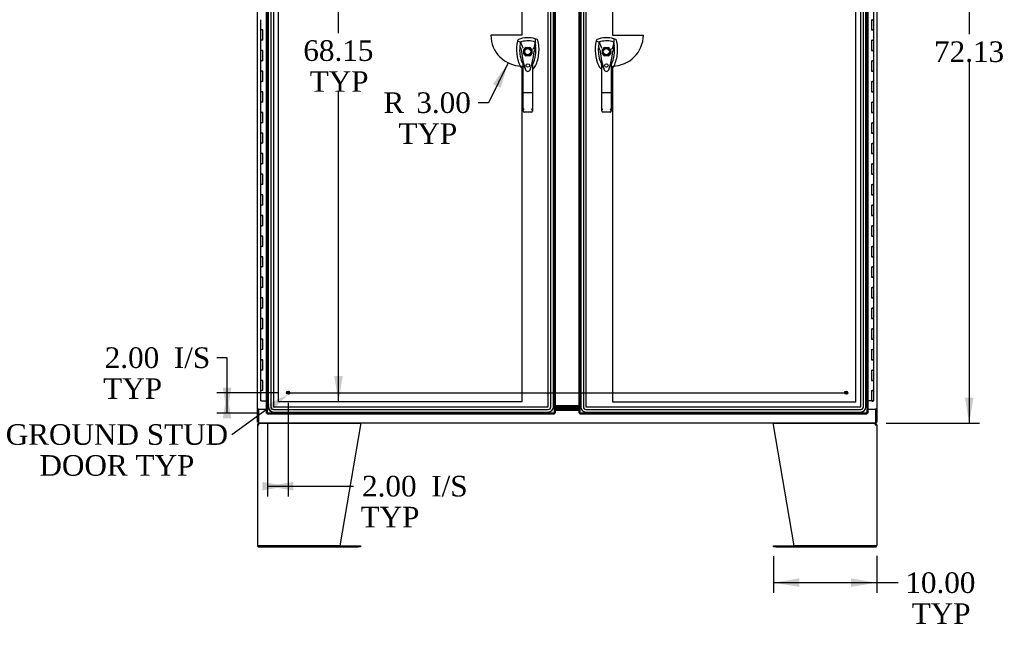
# Model space of a CAD drawing. Header units: inches. Extents: x 2 to 538, y -2 to 358.
# Tile 9 of 22: x 100 to 195, y 137 to 196. Entities that reach past the tile are written whole.
import ezdxf
from ezdxf import colors
from ezdxf.entities.mleader import LeaderData, LeaderLine
from ezdxf.enums import TextEntityAlignment as Align
from ezdxf.lldxf.tags import DXFTag
from ezdxf.math import Vec2, Vec3

# ---------------------------------------------------------------- set-up
doc = ezdxf.new("R2010")
doc.units = ezdxf.units.IN
doc.header["$MEASUREMENT"] = 0
for name, color, linetype in [('COM55602-4', 7, 'Continuous'), ('COM55607-2', 7, 'Continuous'), ('COM70098', 7, 'Continuous'), ('COM70113-6', 7, 'Continuous'), ('COM70220', 7, 'Continuous'), ('COM71186-1', 7, 'Continuous'), ('COM71193-3', 7, 'Continuous'), ('COM71194-3', 7, 'Continuous'), ('Default', 7, 'Continuous'), ('DV8_Default', 7, 'Continuous'), ('GSK86006', 7, 'Continuous'), ('HAN86294', 7, 'Continuous'), ('STD26258', 7, 'Continuous')]:
    doc.layers.add(name, color=color, linetype=linetype)
doc.styles.add('SEACAD_Times_New_Roman', font='times.ttf')
tags = doc.linetypes.add('CENTER2', pattern=[1.125, 0.75, -0.125, 0.125, -0.125]).pattern_tags.tags
tags[10:11] = [DXFTag(74, 4), DXFTag(75, 0), DXFTag(340, '0'), DXFTag(46, 0.0), DXFTag(50, 0.0), DXFTag(44, 0.0), DXFTag(45, 0.0)]
tags[8:9] = [DXFTag(74, 4), DXFTag(75, 0), DXFTag(340, '0'), DXFTag(46, 0.0), DXFTag(50, 0.0), DXFTag(44, 0.0), DXFTag(45, 0.0)]
tags[6:7] = [DXFTag(74, 4), DXFTag(75, 0), DXFTag(340, '0'), DXFTag(46, 0.0), DXFTag(50, 0.0), DXFTag(44, 0.0), DXFTag(45, 0.0)]
tags[4:5] = [DXFTag(74, 4), DXFTag(75, 0), DXFTag(340, '0'), DXFTag(46, 0.0), DXFTag(50, 0.0), DXFTag(44, 0.0), DXFTag(45, 0.0)]
tags = doc.linetypes.add('HIDDEN2', pattern=[0.1875, 0.125, -0.0625]).pattern_tags.tags
tags[6:7] = [DXFTag(74, 4), DXFTag(75, 0), DXFTag(340, '0'), DXFTag(46, 0.0), DXFTag(50, 0.0), DXFTag(44, 0.0), DXFTag(45, 0.0)]
tags[4:5] = [DXFTag(74, 4), DXFTag(75, 0), DXFTag(340, '0'), DXFTag(46, 0.0), DXFTag(50, 0.0), DXFTag(44, 0.0), DXFTag(45, 0.0)]
doc.dimstyles.new('HAMMOND_(STH_-_540x360)', dxfattribs={"dimtxt": 2, "dimasz": 2.5, "dimexe": 1, "dimexo": 1, "dimgap": 0.5, "dimtad": 0, "dimtih": 1, "dimtoh": 1, "dimzin": 0, "dimdsep": 46, "dimtxsty": 'SEACAD_Times_New_Roman', "dimblk1": '_SE_FILLED', "dimblk2": '_SE_FILLED', "dimsah": 1, "dimcen": 1, "dimadec": 0, "dimazin": 0, "dimtfac": 0.8, "dimtofl": 0, "dimtmove": 0, "dimatfit": 3, "dimfxl": 1, "dimtolj": 1, "dimtzin": 0, "dimarcsym": 0})

# ---------------------------------------------------------------- blocks, each defined once
blk = doc.blocks.new('SEANNOT_GROUP3')
at = {"layer": 'Default', "color": 7, "linetype": 'CENTER2'}
blk.add_line((125.652, 160.205), (179.913, 160.205), dxfattribs=at)
blk = doc.blocks.new('SE7')
at = {"layer": 'COM55602-4', "color": 7, "linetype": 'Continuous'}
for p, q in [((122.751, 157.092), (122.751, 145.378)), ((122.751, 157.092), (122.894, 157.092)), ((122.856, 157.122), (122.781, 157.18)), ((122.894, 157.14), (122.894, 157.235)), ((122.894, 157.092), (122.894, 157.18)), ((122.894, 157.092), (122.894, 157.092)), ((122.952, 157.235), (132.74, 157.235)), ((132.751, 157.092), (130.751, 145.33)), ((132.751, 157.18), (132.751, 157.092)), ((172.814, 157.092), (172.814, 157.18)), ((174.814, 145.33), (172.814, 157.092)), ((172.825, 157.235), (182.614, 157.235)), ((182.671, 157.14), (182.671, 157.235)), ((182.671, 157.18), (182.671, 157.092)), ((182.671, 157.092), (182.814, 157.092)), ((182.671, 157.092), (182.671, 157.092)), ((182.709, 157.122), (182.785, 157.18)), ((182.814, 157.092), (182.814, 145.378)), ((122.894, 145.33), (122.76, 145.33)), ((122.76, 145.33), (122.894, 145.33)), ((130.751, 145.33), (122.894, 145.33)), ((122.894, 145.33), (132.531, 145.33)), ((122.894, 145.235), (132.531, 145.235)), ((132.531, 145.33), (132.751, 145.33)), ((132.751, 145.235), (132.531, 145.235)), ((132.751, 145.33), (132.751, 145.235)), ((172.815, 145.235), (172.815, 145.33)), ((172.815, 145.33), (173.035, 145.33)), ((173.035, 145.235), (172.815, 145.235)), ((173.035, 145.33), (182.671, 145.33)), ((173.035, 145.235), (182.671, 145.235)), ((182.671, 145.33), (174.814, 145.33)), ((182.671, 145.33), (182.806, 145.33)), ((182.806, 145.33), (182.671, 145.33))]:
    blk.add_line(p, q, dxfattribs=at)
for centre, radius, start, end in [((122.894, 157.092), 0.143, 142.41616, 180), ((122.894, 157.092), 0.143, 90, 142.41616), ((122.894, 157.092), 0.048, 142.41616, 180), ((122.894, 157.092), 0.048, 90.00014, 142.41602), ((182.671, 157.092), 0.143, 37.58384, 90), ((182.671, 157.092), 0.048, 37.58398, 89.99986), ((182.671, 157.092), 0.048, 0, 37.58384), ((182.671, 157.092), 0.143, 0, 37.58384), ((122.894, 145.378), 0.143, 180, 199.61294), ((122.894, 145.378), 0.143, 199.61294, 270), ((182.671, 145.378), 0.143, 270, 340.38706), ((182.671, 145.378), 0.143, 340.38706, 0)]:
    blk.add_arc(centre, radius, start, end, dxfattribs=at)
for centre, major_axis, start_param, end_param in [((122.894, 145.378), (0.143, 0), 3.141593, 3.483903), ((182.671, 145.378), (-0.143, 0), 2.799282, 3.141593)]:
    blk.add_ellipse(centre, major_axis=major_axis, ratio=0.99836, start_param=start_param, end_param=end_param, dxfattribs=at)
for points in [[(122.894, 157.18), (122.904, 157.197), (122.913, 157.211), (122.933, 157.23), (122.942, 157.235), (122.952, 157.235)], [(132.74, 157.235), (132.742, 157.235), (132.744, 157.23), (132.748, 157.211), (132.749, 157.197), (132.751, 157.18)], [(172.814, 157.18), (172.816, 157.197), (172.818, 157.211), (172.821, 157.23), (172.823, 157.235), (172.825, 157.235)], [(182.614, 157.235), (182.623, 157.235), (182.633, 157.23), (182.652, 157.211), (182.662, 157.197), (182.671, 157.18)]]:
    blk.add_open_spline(points, degree=3, knots=[0, 0, 0, 0, 0.5, 0.5, 1, 1, 1, 1], dxfattribs=at)
at = {"layer": 'COM55607-2', "color": 7, "linetype": 'Continuous'}
for p, q in [((182.531, 196.403), (182.531, 197.403)), ((123.034, 196.404), (123.034, 195.404)), ((182.298, 196.403), (182.298, 195.403)), ((182.298, 196.403), (182.414, 196.403)), ((182.531, 196.403), (182.414, 196.403)), ((182.414, 196.403), (182.531, 196.403)), ((182.531, 195.403), (182.531, 196.403)), ((123.034, 195.404), (123.151, 195.404)), ((123.151, 195.404), (123.034, 195.404)), ((123.034, 195.404), (123.034, 194.404)), ((123.268, 195.404), (123.151, 195.404)), ((123.268, 194.404), (123.268, 195.404)), ((182.298, 195.403), (182.414, 195.403)), ((182.531, 195.403), (182.414, 195.403)), ((182.414, 195.403), (182.531, 195.403)), ((182.531, 194.403), (182.531, 195.403)), ((123.034, 194.404), (123.151, 194.404)), ((123.034, 194.404), (123.034, 193.404)), ((123.151, 194.404), (123.034, 194.404)), ((123.268, 194.404), (123.151, 194.404)), ((182.298, 194.403), (182.298, 193.403)), ((182.298, 194.403), (182.414, 194.403)), ((182.531, 194.403), (182.414, 194.403)), ((182.414, 194.403), (182.531, 194.403)), ((182.531, 193.403), (182.531, 194.403)), ((123.034, 193.404), (123.151, 193.404)), ((123.151, 193.404), (123.034, 193.404)), ((123.034, 193.404), (123.034, 192.404)), ((123.268, 193.404), (123.151, 193.404)), ((123.268, 192.404), (123.268, 193.404)), ((182.298, 193.403), (182.414, 193.403)), ((182.531, 193.403), (182.414, 193.403)), ((182.414, 193.403), (182.531, 193.403)), ((182.531, 192.403), (182.531, 193.403)), ((123.034, 192.404), (123.151, 192.404)), ((123.034, 192.404), (123.034, 191.404)), ((123.151, 192.404), (123.034, 192.404)), ((123.268, 192.404), (123.151, 192.404)), ((182.298, 192.403), (182.298, 191.403)), ((182.298, 192.403), (182.414, 192.403)), ((182.531, 192.403), (182.414, 192.403)), ((182.414, 192.403), (182.531, 192.403)), ((182.531, 191.403), (182.531, 192.403)), ((123.034, 191.404), (123.151, 191.404)), ((123.151, 191.404), (123.034, 191.404)), ((123.034, 191.404), (123.034, 190.404)), ((123.268, 191.404), (123.151, 191.404)), ((123.268, 190.404), (123.268, 191.404)), ((182.298, 191.403), (182.414, 191.403)), ((182.531, 191.403), (182.414, 191.403)), ((182.414, 191.403), (182.531, 191.403)), ((182.531, 190.403), (182.531, 191.403)), ((123.034, 190.404), (123.151, 190.404)), ((123.034, 190.404), (123.034, 189.404)), ((123.151, 190.404), (123.034, 190.404)), ((123.268, 190.404), (123.151, 190.404)), ((182.298, 190.403), (182.298, 189.403)), ((182.298, 190.403), (182.414, 190.403)), ((182.531, 190.403), (182.414, 190.403)), ((182.414, 190.403), (182.531, 190.403)), ((182.531, 189.403), (182.531, 190.403)), ((123.034, 189.404), (123.151, 189.404)), ((123.151, 189.404), (123.034, 189.404)), ((123.034, 189.404), (123.034, 188.404)), ((123.268, 189.404), (123.151, 189.404)), ((123.268, 188.404), (123.268, 189.404)), ((182.298, 189.403), (182.414, 189.403)), ((182.531, 189.403), (182.414, 189.403)), ((182.414, 189.403), (182.531, 189.403)), ((182.531, 188.403), (182.531, 189.403)), ((123.034, 188.404), (123.151, 188.404)), ((123.034, 188.404), (123.034, 187.404)), ((123.151, 188.404), (123.034, 188.404)), ((123.268, 188.404), (123.151, 188.404)), ((182.298, 188.403), (182.298, 187.403)), ((182.298, 188.403), (182.414, 188.403)), ((182.531, 188.403), (182.414, 188.403)), ((182.414, 188.403), (182.531, 188.403)), ((182.531, 187.403), (182.531, 188.403)), ((123.034, 187.404), (123.151, 187.404)), ((123.151, 187.404), (123.034, 187.404)), ((123.034, 187.404), (123.034, 186.404)), ((123.268, 187.404), (123.151, 187.404)), ((123.268, 186.404), (123.268, 187.404)), ((182.298, 187.403), (182.414, 187.403)), ((182.531, 187.403), (182.414, 187.403)), ((182.414, 187.403), (182.531, 187.403)), ((182.531, 186.403), (182.531, 187.403)), ((123.034, 186.404), (123.151, 186.404)), ((123.034, 186.404), (123.034, 185.404)), ((123.151, 186.404), (123.034, 186.404)), ((123.268, 186.404), (123.151, 186.404)), ((182.298, 186.403), (182.298, 185.403)), ((182.298, 186.403), (182.414, 186.403)), ((182.531, 186.403), (182.414, 186.403)), ((182.414, 186.403), (182.531, 186.403)), ((182.531, 185.403), (182.531, 186.403)), ((123.034, 185.404), (123.151, 185.404)), ((123.151, 185.404), (123.034, 185.404)), ((123.034, 185.404), (123.034, 184.404)), ((123.268, 185.404), (123.151, 185.404)), ((123.268, 184.404), (123.268, 185.404)), ((182.298, 185.403), (182.414, 185.403)), ((182.531, 185.403), (182.414, 185.403)), ((182.414, 185.403), (182.531, 185.403)), ((182.531, 184.403), (182.531, 185.403)), ((123.034, 184.404), (123.151, 184.404)), ((123.034, 184.404), (123.034, 183.404)), ((123.151, 184.404), (123.034, 184.404)), ((123.268, 184.404), (123.151, 184.404)), ((182.298, 184.403), (182.298, 183.403)), ((182.298, 184.403), (182.414, 184.403)), ((182.531, 184.403), (182.414, 184.403)), ((182.414, 184.403), (182.531, 184.403)), ((182.531, 183.403), (182.531, 184.403)), ((123.034, 183.404), (123.151, 183.404)), ((123.151, 183.404), (123.034, 183.404)), ((123.034, 183.404), (123.034, 182.404)), ((123.268, 183.404), (123.151, 183.404)), ((123.268, 182.404), (123.268, 183.404)), ((182.298, 183.403), (182.414, 183.403)), ((182.531, 183.403), (182.414, 183.403)), ((182.414, 183.403), (182.531, 183.403)), ((182.531, 182.403), (182.531, 183.403)), ((123.034, 182.404), (123.151, 182.404)), ((123.034, 182.404), (123.034, 181.404)), ((123.151, 182.404), (123.034, 182.404)), ((123.268, 182.404), (123.151, 182.404)), ((182.298, 182.403), (182.298, 181.403)), ((182.298, 182.403), (182.414, 182.403)), ((182.531, 182.403), (182.414, 182.403)), ((182.414, 182.403), (182.531, 182.403)), ((182.531, 181.403), (182.531, 182.403)), ((123.034, 181.404), (123.151, 181.404)), ((123.151, 181.404), (123.034, 181.404)), ((123.034, 181.404), (123.034, 180.404)), ((123.268, 181.404), (123.151, 181.404)), ((123.268, 180.404), (123.268, 181.404)), ((182.298, 181.403), (182.414, 181.403)), ((182.531, 181.403), (182.414, 181.403)), ((182.414, 181.403), (182.531, 181.403)), ((182.531, 180.403), (182.531, 181.403)), ((123.034, 180.404), (123.151, 180.404)), ((123.034, 180.404), (123.034, 179.404)), ((123.151, 180.404), (123.034, 180.404)), ((123.268, 180.404), (123.151, 180.404)), ((182.298, 180.403), (182.298, 179.403)), ((182.298, 180.403), (182.414, 180.403)), ((182.531, 180.403), (182.414, 180.403)), ((182.414, 180.403), (182.531, 180.403)), ((182.531, 179.403), (182.531, 180.403)), ((123.034, 179.404), (123.151, 179.404)), ((123.151, 179.404), (123.034, 179.404)), ((123.034, 179.404), (123.034, 178.404)), ((123.268, 179.404), (123.151, 179.404)), ((123.268, 178.404), (123.268, 179.404)), ((182.298, 179.403), (182.414, 179.403)), ((182.531, 179.403), (182.414, 179.403)), ((182.414, 179.403), (182.531, 179.403)), ((182.531, 178.403), (182.531, 179.403)), ((123.034, 178.404), (123.151, 178.404)), ((123.034, 178.404), (123.034, 177.404)), ((123.151, 178.404), (123.034, 178.404)), ((123.268, 178.404), (123.151, 178.404)), ((182.298, 178.403), (182.298, 177.403)), ((182.298, 178.403), (182.414, 178.403)), ((182.531, 178.403), (182.414, 178.403)), ((182.414, 178.403), (182.531, 178.403)), ((182.531, 177.403), (182.531, 178.403)), ((123.034, 177.404), (123.151, 177.404)), ((123.151, 177.404), (123.034, 177.404)), ((123.034, 177.404), (123.034, 176.404)), ((123.268, 177.404), (123.151, 177.404)), ((123.268, 176.404), (123.268, 177.404)), ((182.298, 177.403), (182.414, 177.403)), ((182.531, 177.403), (182.414, 177.403)), ((182.414, 177.403), (182.531, 177.403)), ((182.531, 176.403), (182.531, 177.403)), ((123.034, 176.404), (123.151, 176.404)), ((123.034, 176.404), (123.034, 175.404)), ((123.151, 176.404), (123.034, 176.404)), ((123.268, 176.404), (123.151, 176.404)), ((182.298, 176.403), (182.298, 175.403)), ((182.298, 176.403), (182.414, 176.403)), ((182.531, 176.403), (182.414, 176.403)), ((182.414, 176.403), (182.531, 176.403)), ((182.531, 175.403), (182.531, 176.403)), ((123.034, 175.404), (123.151, 175.404)), ((123.151, 175.404), (123.034, 175.404)), ((123.034, 175.404), (123.034, 174.404)), ((123.268, 175.404), (123.151, 175.404)), ((123.268, 174.404), (123.268, 175.404)), ((182.298, 175.403), (182.414, 175.403)), ((182.531, 175.403), (182.414, 175.403)), ((182.414, 175.403), (182.531, 175.403)), ((182.531, 174.403), (182.531, 175.403)), ((123.034, 174.404), (123.151, 174.404)), ((123.034, 174.404), (123.034, 173.404)), ((123.151, 174.404), (123.034, 174.404)), ((123.268, 174.404), (123.151, 174.404)), ((182.298, 174.403), (182.298, 173.403)), ((182.298, 174.403), (182.414, 174.403)), ((182.531, 174.403), (182.414, 174.403)), ((182.414, 174.403), (182.531, 174.403)), ((182.531, 173.403), (182.531, 174.403)), ((123.034, 173.404), (123.151, 173.404)), ((123.151, 173.404), (123.034, 173.404)), ((123.034, 173.404), (123.034, 172.404)), ((123.268, 173.404), (123.151, 173.404)), ((123.268, 172.404), (123.268, 173.404)), ((182.298, 173.403), (182.414, 173.403)), ((182.531, 173.403), (182.414, 173.403)), ((182.414, 173.403), (182.531, 173.403)), ((182.531, 172.403), (182.531, 173.403)), ((123.034, 172.404), (123.151, 172.404)), ((123.034, 172.404), (123.034, 171.404)), ((123.151, 172.404), (123.034, 172.404)), ((123.268, 172.404), (123.151, 172.404)), ((182.298, 172.403), (182.298, 171.403)), ((182.298, 172.403), (182.414, 172.403)), ((182.531, 172.403), (182.414, 172.403)), ((182.414, 172.403), (182.531, 172.403)), ((182.531, 171.403), (182.531, 172.403)), ((123.034, 171.404), (123.151, 171.404)), ((123.151, 171.404), (123.034, 171.404)), ((123.034, 171.404), (123.034, 170.404)), ((123.268, 171.404), (123.151, 171.404)), ((123.268, 170.404), (123.268, 171.404)), ((182.298, 171.403), (182.414, 171.403)), ((182.531, 171.403), (182.414, 171.403)), ((182.414, 171.403), (182.531, 171.403)), ((182.531, 170.403), (182.531, 171.403)), ((123.034, 170.404), (123.151, 170.404)), ((123.034, 170.404), (123.034, 169.404)), ((123.151, 170.404), (123.034, 170.404)), ((123.268, 170.404), (123.151, 170.404)), ((182.298, 170.403), (182.298, 169.403)), ((182.298, 170.403), (182.414, 170.403)), ((182.531, 170.403), (182.414, 170.403)), ((182.414, 170.403), (182.531, 170.403)), ((182.531, 169.403), (182.531, 170.403)), ((123.034, 169.404), (123.151, 169.404)), ((123.151, 169.404), (123.034, 169.404)), ((123.034, 169.404), (123.034, 168.404)), ((123.268, 169.404), (123.151, 169.404)), ((123.268, 168.404), (123.268, 169.404)), ((182.298, 169.403), (182.414, 169.403)), ((182.531, 169.403), (182.414, 169.403)), ((182.414, 169.403), (182.531, 169.403)), ((182.531, 168.403), (182.531, 169.403)), ((123.034, 168.404), (123.151, 168.404)), ((123.034, 168.404), (123.034, 167.404)), ((123.151, 168.404), (123.034, 168.404)), ((123.268, 168.404), (123.151, 168.404)), ((182.298, 168.403), (182.298, 167.403)), ((182.298, 168.403), (182.414, 168.403)), ((182.531, 168.403), (182.414, 168.403)), ((182.414, 168.403), (182.531, 168.403)), ((182.531, 167.403), (182.531, 168.403)), ((123.034, 167.404), (123.151, 167.404)), ((123.151, 167.404), (123.034, 167.404)), ((123.034, 167.404), (123.034, 166.404)), ((123.268, 167.404), (123.151, 167.404)), ((123.268, 166.404), (123.268, 167.404)), ((182.298, 167.403), (182.414, 167.403)), ((182.531, 167.403), (182.414, 167.403)), ((182.414, 167.403), (182.531, 167.403)), ((182.531, 166.403), (182.531, 167.403)), ((123.034, 166.404), (123.151, 166.404)), ((123.034, 166.404), (123.034, 165.404)), ((123.151, 166.404), (123.034, 166.404)), ((123.268, 166.404), (123.151, 166.404)), ((182.298, 166.403), (182.298, 165.403)), ((182.298, 166.403), (182.414, 166.403)), ((182.531, 166.403), (182.414, 166.403)), ((182.414, 166.403), (182.531, 166.403)), ((182.531, 165.403), (182.531, 166.403)), ((123.034, 165.404), (123.151, 165.404)), ((123.151, 165.404), (123.034, 165.404)), ((123.034, 165.404), (123.034, 164.404)), ((123.268, 165.404), (123.151, 165.404)), ((123.268, 164.404), (123.268, 165.404)), ((182.298, 165.403), (182.414, 165.403)), ((182.531, 165.403), (182.414, 165.403)), ((182.414, 165.403), (182.531, 165.403)), ((182.531, 164.403), (182.531, 165.403)), ((123.034, 164.404), (123.151, 164.404)), ((123.034, 164.404), (123.034, 163.404)), ((123.151, 164.404), (123.034, 164.404)), ((123.268, 164.404), (123.151, 164.404)), ((182.298, 164.403), (182.298, 163.403)), ((182.298, 164.403), (182.414, 164.403)), ((182.531, 164.403), (182.414, 164.403)), ((182.414, 164.403), (182.531, 164.403)), ((182.531, 163.403), (182.531, 164.403)), ((123.034, 163.404), (123.151, 163.404)), ((123.151, 163.404), (123.034, 163.404)), ((123.034, 163.404), (123.034, 162.404)), ((123.268, 163.404), (123.151, 163.404)), ((123.268, 162.404), (123.268, 163.404)), ((182.298, 163.403), (182.414, 163.403)), ((182.531, 163.403), (182.414, 163.403)), ((182.414, 163.403), (182.531, 163.403)), ((182.531, 162.403), (182.531, 163.403)), ((123.034, 162.404), (123.151, 162.404)), ((123.034, 162.404), (123.034, 161.404)), ((123.151, 162.404), (123.034, 162.404)), ((123.268, 162.404), (123.151, 162.404)), ((182.298, 162.403), (182.298, 161.403)), ((182.298, 162.403), (182.414, 162.403)), ((182.531, 162.403), (182.414, 162.403)), ((182.414, 162.403), (182.531, 162.403)), ((182.531, 161.403), (182.531, 162.403)), ((123.034, 161.404), (123.151, 161.404)), ((123.151, 161.404), (123.034, 161.404)), ((123.034, 161.404), (123.034, 160.404)), ((123.268, 161.404), (123.151, 161.404)), ((123.268, 160.404), (123.268, 161.404)), ((182.298, 161.403), (182.414, 161.403)), ((182.531, 161.403), (182.414, 161.403)), ((182.414, 161.403), (182.531, 161.403)), ((182.531, 160.403), (182.531, 161.403)), ((123.034, 160.404), (123.151, 160.404)), ((123.034, 160.404), (123.034, 159.404)), ((123.151, 160.404), (123.034, 160.404)), ((123.268, 160.404), (123.151, 160.404)), ((182.298, 160.403), (182.298, 159.403)), ((182.298, 160.403), (182.414, 160.403)), ((182.531, 160.403), (182.414, 160.403)), ((182.414, 160.403), (182.531, 160.403)), ((182.531, 159.403), (182.531, 160.403)), ((123.151, 159.404), (123.034, 159.404)), ((123.151, 159.404), (123.626, 159.404)), ((182.298, 159.403), (181.939, 159.403)), ((182.531, 159.403), (182.298, 159.403)), ((182.352, 159.368), (182.352, 159.394)), ((182.352, 159.394), (182.402, 159.394)), ((182.402, 159.368), (182.352, 159.368)), ((182.364, 159.403), (182.364, 159.394)), ((182.427, 159.394), (182.402, 159.394)), ((182.427, 159.368), (182.402, 159.368)), ((182.427, 159.394), (182.477, 159.394)), ((182.477, 159.368), (182.427, 159.368)), ((182.464, 159.394), (182.464, 159.403)), ((182.477, 159.394), (182.477, 159.368))]:
    blk.add_line(p, q, dxfattribs=at)
at = {"layer": 'COM70098', "color": 7, "linetype": 'Continuous'}
for p, q in [((153.939, 158.925), (151.626, 158.925)), ((153.939, 158.83), (151.626, 158.83)), ((151.626, 158.705), (153.939, 158.705)), ((151.626, 158.61), (153.939, 158.61))]:
    blk.add_line(p, q, dxfattribs=at)
at = {"layer": 'COM70113-6', "color": 7, "linetype": 'Continuous'}
for p, q in [((122.846, 158.58), (122.846, 157.378)), ((123.626, 158.58), (122.846, 158.58)), ((182.719, 158.58), (181.939, 158.58)), ((182.719, 157.378), (182.719, 158.58)), ((151.626, 158.515), (153.939, 158.515)), ((122.846, 157.378), (122.846, 157.235)), ((182.719, 157.235), (122.846, 157.235)), ((182.719, 157.235), (182.719, 157.378))]:
    blk.add_line(p, q, dxfattribs=at)
at = {"layer": 'COM70220', "color": 7, "linetype": 'HIDDEN2'}
for p, q in [((123.797, 227.977), (123.797, 158.83)), ((123.798, 227.977), (123.798, 158.83)), ((124.047, 227.977), (124.047, 158.83)), ((124.296, 227.977), (124.296, 158.83)), ((124.297, 227.977), (124.297, 158.83)), ((150.956, 158.83), (150.956, 227.977)), ((150.957, 158.83), (150.957, 227.977)), ((151.206, 158.83), (151.206, 227.977)), ((151.455, 158.83), (151.455, 227.977)), ((151.456, 158.83), (151.456, 227.977)), ((154.11, 227.977), (154.11, 158.83)), ((154.111, 227.977), (154.111, 158.83)), ((154.36, 227.977), (154.36, 158.83)), ((154.609, 227.977), (154.609, 158.83)), ((154.61, 227.977), (154.61, 158.83)), ((181.269, 158.83), (181.269, 227.977)), ((181.27, 158.83), (181.27, 227.977)), ((181.519, 158.83), (181.519, 227.977)), ((181.768, 158.83), (181.768, 227.977)), ((181.769, 158.83), (181.769, 227.977)), ((124.297, 158.83), (150.956, 158.83)), ((124.297, 158.829), (150.956, 158.829)), ((124.297, 158.58), (150.956, 158.58)), ((154.61, 158.83), (181.269, 158.83)), ((154.61, 158.829), (181.269, 158.829)), ((154.61, 158.58), (181.269, 158.58)), ((124.297, 158.331), (150.956, 158.331)), ((124.297, 158.33), (150.956, 158.33)), ((154.61, 158.331), (181.269, 158.331)), ((154.61, 158.33), (181.269, 158.33))]:
    blk.add_line(p, q, dxfattribs=at)
for centre, radius, start, end in [((124.297, 158.83), 0.5, 180, 270), ((124.297, 158.83), 0.499, 180, 270), ((124.297, 158.83), 0.25, 180, 270), ((124.297, 158.83), 0.001, 180, 270), ((150.956, 158.83), 0.5, 270, 0), ((150.956, 158.83), 0.001, 270, 0), ((150.956, 158.83), 0.25, 270, 0), ((150.956, 158.83), 0.499, 270, 0), ((154.61, 158.83), 0.5, 180, 270), ((154.61, 158.83), 0.499, 180, 270), ((154.61, 158.83), 0.25, 180, 270), ((154.61, 158.83), 0.001, 180, 270), ((181.269, 158.83), 0.5, 270, 0), ((181.269, 158.83), 0.001, 270, 0), ((181.269, 158.83), 0.25, 270, 0), ((181.269, 158.83), 0.499, 270, 0)]:
    blk.add_arc(centre, radius, start, end, dxfattribs=at)
at = {"layer": 'COM71186-1', "color": 7, "linetype": 'Continuous'}
for p, q in [((122.751, 158.61), (122.751, 227.985)), ((182.814, 227.985), (182.814, 158.61)), ((122.751, 158.61), (122.751, 158.58)), ((122.894, 158.61), (122.751, 158.61)), ((122.751, 157.33), (122.751, 158.58)), ((122.846, 158.58), (122.751, 158.58)), ((122.846, 158.61), (122.846, 158.58)), ((122.894, 158.61), (123.626, 158.61)), ((181.939, 158.61), (182.671, 158.61)), ((182.814, 158.61), (182.671, 158.61)), ((182.719, 158.58), (182.719, 158.61)), ((182.719, 158.58), (182.814, 158.58)), ((182.814, 158.58), (182.814, 158.61)), ((182.814, 158.58), (182.814, 157.33)), ((122.846, 157.33), (122.751, 157.33)), ((182.719, 157.33), (182.814, 157.33))]:
    blk.add_line(p, q, dxfattribs=at)
at = {"layer": 'COM71193-3', "color": 7, "linetype": 'Continuous'}
for p, q in [((123.626, 158.205), (123.626, 228.602)), ((151.626, 228.602), (151.626, 158.205)), ((123.626, 158.205), (123.682, 158.205)), ((123.721, 158.205), (123.682, 158.205)), ((123.769, 158.253), (123.721, 158.205)), ((123.721, 158.205), (123.721, 158.166)), ((123.721, 158.11), (123.721, 158.166)), ((151.531, 158.11), (123.721, 158.11)), ((123.769, 158.253), (123.769, 158.253)), ((123.769, 158.253), (123.769, 158.253)), ((123.769, 158.253), (123.769, 158.253)), ((123.769, 158.253), (123.769, 158.253)), ((151.483, 158.253), (151.483, 158.253)), ((151.483, 158.253), (151.483, 158.253)), ((151.484, 158.253), (151.483, 158.253)), ((151.483, 158.253), (151.531, 158.205)), ((151.483, 158.253), (151.483, 158.253)), ((151.531, 158.205), (151.57, 158.205)), ((151.531, 158.205), (151.531, 158.166)), ((151.531, 158.11), (151.531, 158.166)), ((151.626, 158.205), (151.57, 158.205))]:
    blk.add_line(p, q, dxfattribs=at)
at = {"layer": 'COM71193-3', "color": 7, "linetype": 'HIDDEN2'}
for p, q in [((123.721, 158.205), (123.721, 228.602)), ((151.531, 228.602), (151.531, 158.205)), ((148.574, 193.099), (148.574, 193.496)), ((148.771, 193.693), (149.168, 193.693)), ((149.365, 193.496), (149.365, 193.099)), ((149.168, 192.902), (148.771, 192.902)), ((151.531, 158.205), (123.721, 158.205))]:
    blk.add_line(p, q, dxfattribs=at)
blk.add_circle((148.969, 191.96), 0.167, dxfattribs=at)
for radius, start, end in [(0.442, 116.64717, 153.35283), (0.443, 206.64717, 243.35283), (0.442, 26.64717, 63.35283), (0.443, 296.64717, 333.35283)]:
    blk.add_arc((148.969, 193.298), radius, start, end, dxfattribs=at)
at = {"layer": 'COM71193-3', "color": 7, "linetype": 'Continuous'}
for centre, start, end in [((124.251, 157.275), 116.23673, 121.43872), ((122.791, 158.735), 328.56128, 333.76327), ((152.461, 158.735), 206.23673, 211.43872), ((151.002, 157.275), 58.56128, 63.76327)]:
    blk.add_arc(centre, 1.09, start, end, dxfattribs=at)
at = {"layer": 'COM71194-3', "color": 7, "linetype": 'Continuous'}
for p, q in [((153.939, 158.205), (153.939, 228.602)), ((181.939, 228.602), (181.939, 158.205)), ((153.939, 158.205), (153.995, 158.205)), ((154.034, 158.205), (153.995, 158.205)), ((154.082, 158.253), (154.034, 158.205)), ((154.034, 158.205), (154.034, 158.166)), ((154.034, 158.11), (154.034, 158.166)), ((181.844, 158.11), (154.034, 158.11)), ((154.082, 158.253), (154.082, 158.253)), ((154.082, 158.253), (154.082, 158.253)), ((154.082, 158.253), (154.082, 158.253)), ((154.082, 158.253), (154.082, 158.253)), ((181.796, 158.253), (181.796, 158.253)), ((181.796, 158.253), (181.796, 158.253)), ((181.796, 158.253), (181.844, 158.205)), ((181.796, 158.253), (181.796, 158.253)), ((181.797, 158.253), (181.796, 158.253)), ((181.844, 158.205), (181.844, 158.166)), ((181.844, 158.205), (181.883, 158.205)), ((181.844, 158.11), (181.844, 158.166)), ((181.939, 158.205), (181.883, 158.205))]:
    blk.add_line(p, q, dxfattribs=at)
at = {"layer": 'COM71194-3', "color": 7, "linetype": 'HIDDEN2'}
for p, q in [((154.034, 158.205), (154.034, 228.602)), ((181.844, 228.602), (181.844, 158.205)), ((156.201, 193.099), (156.201, 193.496)), ((156.398, 193.693), (156.795, 193.693)), ((156.992, 193.496), (156.992, 193.099)), ((156.795, 192.902), (156.398, 192.902)), ((181.844, 158.205), (154.034, 158.205))]:
    blk.add_line(p, q, dxfattribs=at)
blk.add_circle((156.596, 191.96), 0.167, dxfattribs=at)
for start, end in [(116.64717, 153.35283), (206.64717, 243.35283), (26.64717, 63.35283), (296.64717, 333.35283)]:
    blk.add_arc((156.596, 193.298), 0.442, start, end, dxfattribs=at)
at = {"layer": 'COM71194-3', "color": 7, "linetype": 'Continuous'}
for centre, start, end in [((154.564, 157.275), 116.23673, 121.43872), ((153.104, 158.735), 328.56128, 333.76327), ((182.774, 158.735), 206.23673, 211.43872), ((181.315, 157.275), 58.56128, 63.76327)]:
    blk.add_arc(centre, 1.09, start, end, dxfattribs=at)
at = {"layer": 'DV8_Default', "color": 7, "linetype": 'HIDDEN2'}
for p, q in [((124.796, 159.329), (124.796, 227.478)), ((148.39, 227.478), (148.39, 194.904)), ((157.176, 227.478), (157.176, 194.904)), ((180.77, 159.329), (180.77, 227.478)), ((148.39, 194.904), (145.39, 194.904)), ((157.176, 194.904), (160.176, 194.904)), ((148.39, 191.904), (148.39, 159.329)), ((157.176, 191.904), (157.176, 159.329)), ((148.39, 159.329), (124.796, 159.329)), ((157.176, 159.329), (180.77, 159.329))]:
    blk.add_line(p, q, dxfattribs=at)
for centre, start, end in [((148.39, 194.904), 180, 270), ((157.176, 194.904), 270, 0)]:
    blk.add_arc(centre, 3, start, end, dxfattribs=at)
at = {"layer": 'GSK86006', "color": 7, "linetype": 'Continuous'}
for p, q in [((153.939, 158.83), (151.626, 158.83)), ((153.939, 158.705), (151.626, 158.705))]:
    blk.add_line(p, q, dxfattribs=at)
at = {"layer": 'HAN86294', "color": 7, "linetype": 'Continuous'}
for p, q in [((147.993, 194.4), (147.978, 194.341)), ((147.978, 194.341), (148.262, 194.236)), ((148.262, 194.236), (148.477, 193.664)), ((149.677, 194.236), (149.512, 193.58)), ((149.868, 194.486), (149.688, 194.546)), ((155.62, 194.4), (155.605, 194.341)), ((155.605, 194.341), (155.889, 194.236)), ((155.889, 194.236), (156.104, 193.664)), ((157.304, 194.236), (157.139, 193.58)), ((157.495, 194.486), (157.315, 194.546)), ((148.363, 193.314), (148.364, 193.314)), ((148.477, 193.664), (148.523, 193.63)), ((149.574, 193.318), (149.575, 193.319)), ((155.99, 193.314), (155.991, 193.314)), ((156.104, 193.664), (156.15, 193.63)), ((157.201, 193.318), (157.202, 193.319)), ((148.514, 189.321), (148.514, 192.299)), ((149.424, 192.298), (149.424, 189.321)), ((149.424, 192.018), (149.449, 192.064)), ((156.141, 189.321), (156.141, 192.299)), ((157.051, 192.298), (157.051, 189.321)), ((157.051, 192.018), (157.076, 192.064)), ((148.708, 191.657), (148.712, 191.65)), ((156.335, 191.657), (156.339, 191.65)), ((148.514, 187.513), (148.514, 189.321)), ((149.334, 189.315), (148.604, 189.315)), ((149.424, 189.321), (149.424, 187.513)), ((156.141, 187.513), (156.141, 189.321)), ((156.961, 189.315), (156.231, 189.315)), ((157.051, 189.321), (157.051, 187.513)), ((149.334, 187.423), (148.604, 187.423)), ((156.961, 187.423), (156.231, 187.423))]:
    blk.add_line(p, q, dxfattribs=at)
for centre, radius in [((148.969, 193.298), 0.35), ((148.969, 193.298), 0.3), ((156.596, 193.298), 0.35), ((156.596, 193.298), 0.3)]:
    blk.add_circle(centre, radius, dxfattribs=at)
for centre, radius, start, end in [((151.601, 193.488), 3.721, 166.75318, 205.10266), ((148.969, 192.063), 2.585, 73.85893, 110.34924), ((151.601, 193.488), 3.421, 167.3846, 174.70184), ((148.969, 192.063), 2.285, 106.83853, 108.03431), ((148.969, 192.063), 2.285, 104.45028, 106.83853), ((148.969, 192.063), 2.285, 71.96569, 104.45028), ((146.338, 193.488), 3.421, 334.89734, 7.2824), ((146.338, 193.488), 3.421, 10.11379, 12.6154), ((146.338, 193.488), 3.421, 8.519, 10.11379), ((146.338, 193.488), 3.421, 7.2824, 8.519), ((159.228, 193.488), 3.721, 166.75318, 205.10266), ((156.596, 192.063), 2.585, 73.85893, 110.34924), ((159.228, 193.488), 3.421, 167.3846, 174.70184), ((156.596, 192.063), 2.285, 106.83853, 108.03431), ((156.596, 192.063), 2.285, 104.45028, 106.83853), ((156.596, 192.063), 2.285, 71.96569, 104.45028), ((153.965, 193.488), 3.421, 334.89734, 7.2824), ((153.965, 193.488), 3.421, 10.11379, 12.6154), ((153.965, 193.488), 3.421, 8.519, 10.11379), ((153.965, 193.488), 3.421, 7.2824, 8.519), ((151.601, 193.488), 3.421, 174.70184, 200.20775), ((155.212, 193.884), 6.872, 184.75423, 199.9908), ((148.452, 191.967), 1.35, 91.23359, 93.76963), ((142.531, 193.914), 7.068, 340.3478, 355.1696), ((162.333, 166.871), 29.627, 115.64179, 115.75394), ((149.51, 192.529), 0.791, 85.30773, 89.6394), ((159.228, 193.488), 3.421, 174.70184, 200.20775), ((162.839, 193.884), 6.872, 184.75423, 199.9908), ((156.079, 191.967), 1.35, 91.23359, 93.76963), ((150.158, 193.914), 7.068, 340.3478, 355.1696), ((169.96, 166.871), 29.627, 115.64179, 115.75394), ((157.137, 192.529), 0.791, 85.30773, 89.6394), ((151.601, 193.488), 3.421, 200.20775, 205.10266), ((148.91, 192.228), 0.45, 205.10266, 208.42246), ((146.985, 191.693), 1.646, 10.27719, 21.64676), ((149.028, 192.228), 0.45, 331.57754, 334.89734), ((159.228, 193.488), 3.421, 200.20775, 205.10266), ((156.537, 192.228), 0.45, 205.10266, 208.42246), ((154.612, 191.693), 1.646, 10.27719, 21.64676), ((156.655, 192.228), 0.45, 331.57754, 334.89734), ((148.91, 192.228), 0.75, 233.47883, 238.15135), ((148.971, 191.624), 0.234, 202.28022, 338.21669), ((149.028, 192.228), 0.75, 301.84865, 334.89734), ((156.537, 192.228), 0.75, 233.47883, 238.15135), ((156.598, 191.624), 0.234, 202.28022, 338.21669), ((156.655, 192.228), 0.75, 301.84865, 334.89734), ((148.605, 187.513), 0.0903, 180.00172, 181.11543), ((148.604, 187.513), 0.09, 181.11716, 270), ((149.334, 187.513), 0.09, 270, 358.88284), ((149.334, 187.513), 0.0903, 358.88457, 359.99828), ((156.232, 187.513), 0.0903, 180.00172, 181.11543), ((156.231, 187.513), 0.09, 181.11716, 270), ((156.961, 187.513), 0.09, 270, 358.88284), ((156.961, 187.513), 0.0903, 358.88457, 359.99828)]:
    blk.add_arc(centre, radius, start, end, dxfattribs=at)
for points in [[(148.07, 194.486), (148.033, 194.472), (148.003, 194.439), (147.993, 194.4)], [(149.732, 193.922), (149.679, 193.721), (149.627, 193.52), (149.575, 193.319)], [(149.688, 194.546), (149.684, 194.442), (149.68, 194.339), (149.677, 194.236)], [(149.946, 194.4), (149.936, 194.439), (149.906, 194.472), (149.868, 194.486)], [(155.697, 194.486), (155.66, 194.472), (155.63, 194.439), (155.62, 194.4)], [(157.359, 193.922), (157.306, 193.721), (157.254, 193.52), (157.202, 193.319)], [(157.315, 194.546), (157.311, 194.442), (157.307, 194.339), (157.304, 194.236)], [(157.573, 194.4), (157.563, 194.439), (157.533, 194.472), (157.495, 194.486)], [(148.194, 193.804), (148.25, 193.641), (148.307, 193.478), (148.363, 193.314)], [(155.821, 193.804), (155.877, 193.641), (155.934, 193.478), (155.99, 193.314)], [(148.231, 191.91), (148.283, 191.797), (148.364, 191.699), (148.464, 191.625)], [(155.858, 191.91), (155.91, 191.797), (155.991, 191.699), (156.091, 191.625)]]:
    blk.add_open_spline(points, degree=3, dxfattribs=at)
for points, knots in [([(149.708, 191.91), (149.888, 192.295), (150.002, 192.711), (150.083, 193.557), (150.05, 193.988), (149.946, 194.4)], [0, 0, 0, 0, 0.5, 0.5, 1, 1, 1, 1]), ([(157.335, 191.91), (157.515, 192.295), (157.629, 192.711), (157.71, 193.557), (157.677, 193.988), (157.573, 194.4)], [0, 0, 0, 0, 0.5, 0.5, 1, 1, 1, 1]), ([(148.708, 191.658), (148.694, 191.699), (148.679, 191.741), (148.644, 191.851), (148.624, 191.919), (148.604, 191.987)], [0.770336, 0.770336, 0.770336, 0.770336, 0.8588735, 0.8588735, 1, 1, 1, 1]), ([(149.334, 191.985), (149.351, 192.043), (149.366, 192.1), (149.39, 192.186), (149.398, 192.214), (149.409, 192.255), (149.413, 192.268), (149.418, 192.286), (149.42, 192.292), (149.423, 192.3), (149.424, 192.301), (149.424, 192.298)], [0, 0, 0, 0, 0.5, 0.5, 0.75, 0.75, 0.875, 0.875, 0.9375, 0.9375, 1, 1, 1, 1]), ([(156.335, 191.658), (156.321, 191.699), (156.306, 191.741), (156.271, 191.851), (156.251, 191.919), (156.231, 191.987)], [0.770336, 0.770336, 0.770336, 0.770336, 0.8588735, 0.8588735, 1, 1, 1, 1]), ([(156.961, 191.985), (156.978, 192.043), (156.993, 192.1), (157.017, 192.186), (157.025, 192.214), (157.036, 192.255), (157.04, 192.268), (157.045, 192.286), (157.047, 192.292), (157.05, 192.3), (157.051, 192.301), (157.051, 192.298)], [0, 0, 0, 0, 0.5, 0.5, 0.75, 0.75, 0.875, 0.875, 0.9375, 0.9375, 1, 1, 1, 1]), ([(148.604, 189.315), (148.598, 189.315), (148.592, 189.315), (148.581, 189.315), (148.575, 189.315), (148.564, 189.316), (148.559, 189.316), (148.549, 189.316), (148.545, 189.316), (148.532, 189.317), (148.526, 189.318), (148.519, 189.319), (148.517, 189.319), (148.515, 189.32), (148.514, 189.32), (148.514, 189.321)], [0, 0, 0, 0, 0.125, 0.125, 0.25, 0.25, 0.375, 0.375, 0.5, 0.5, 0.75, 0.75, 0.875, 0.875, 1, 1, 1, 1]), ([(149.424, 189.321), (149.424, 189.32), (149.424, 189.32), (149.421, 189.319), (149.42, 189.319), (149.413, 189.318), (149.406, 189.317), (149.394, 189.316), (149.389, 189.316), (149.379, 189.316), (149.374, 189.316), (149.363, 189.315), (149.358, 189.315), (149.346, 189.315), (149.34, 189.315), (149.334, 189.315)], [0, 0, 0, 0, 0.125, 0.125, 0.25, 0.25, 0.5, 0.5, 0.625, 0.625, 0.75, 0.75, 0.875, 0.875, 1, 1, 1, 1]), ([(156.231, 189.315), (156.225, 189.315), (156.219, 189.315), (156.208, 189.315), (156.202, 189.315), (156.191, 189.316), (156.186, 189.316), (156.176, 189.316), (156.172, 189.316), (156.159, 189.317), (156.153, 189.318), (156.146, 189.319), (156.144, 189.319), (156.142, 189.32), (156.141, 189.32), (156.141, 189.321)], [0, 0, 0, 0, 0.125, 0.125, 0.25, 0.25, 0.375, 0.375, 0.5, 0.5, 0.75, 0.75, 0.875, 0.875, 1, 1, 1, 1]), ([(157.051, 189.321), (157.051, 189.32), (157.051, 189.32), (157.048, 189.319), (157.047, 189.319), (157.04, 189.318), (157.033, 189.317), (157.021, 189.316), (157.016, 189.316), (157.006, 189.316), (157.001, 189.316), (156.99, 189.315), (156.985, 189.315), (156.973, 189.315), (156.967, 189.315), (156.961, 189.315)], [0, 0, 0, 0, 0.125, 0.125, 0.25, 0.25, 0.5, 0.5, 0.625, 0.625, 0.75, 0.75, 0.875, 0.875, 1, 1, 1, 1]), ([(148.514, 187.511), (148.515, 187.527), (148.518, 187.544), (148.527, 187.571), (148.53, 187.581), (148.538, 187.601), (148.542, 187.611), (148.554, 187.641), (148.564, 187.663), (148.579, 187.696), (148.584, 187.707), (148.594, 187.731), (148.599, 187.742), (148.604, 187.754)], [0, 0, 0, 0, 0.25, 0.25, 0.375, 0.375, 0.5, 0.5, 0.75, 0.75, 0.875, 0.875, 1, 1, 1, 1]), ([(149.334, 187.754), (149.339, 187.742), (149.345, 187.731), (149.355, 187.707), (149.36, 187.696), (149.375, 187.663), (149.384, 187.641), (149.397, 187.611), (149.401, 187.601), (149.408, 187.581), (149.411, 187.571), (149.42, 187.544), (149.424, 187.527), (149.424, 187.511)], [0, 0, 0, 0, 0.125, 0.125, 0.25, 0.25, 0.5, 0.5, 0.625, 0.625, 0.75, 0.75, 1, 1, 1, 1]), ([(156.141, 187.511), (156.142, 187.527), (156.145, 187.544), (156.154, 187.571), (156.157, 187.581), (156.165, 187.601), (156.169, 187.611), (156.181, 187.641), (156.191, 187.663), (156.206, 187.696), (156.211, 187.707), (156.221, 187.731), (156.226, 187.742), (156.231, 187.754)], [0, 0, 0, 0, 0.25, 0.25, 0.375, 0.375, 0.5, 0.5, 0.75, 0.75, 0.875, 0.875, 1, 1, 1, 1]), ([(156.961, 187.754), (156.966, 187.742), (156.972, 187.731), (156.982, 187.707), (156.987, 187.696), (157.002, 187.663), (157.011, 187.641), (157.024, 187.611), (157.028, 187.601), (157.035, 187.581), (157.038, 187.571), (157.047, 187.544), (157.051, 187.527), (157.051, 187.511)], [0, 0, 0, 0, 0.125, 0.125, 0.25, 0.25, 0.5, 0.5, 0.625, 0.625, 0.75, 0.75, 1, 1, 1, 1])]:
    blk.add_open_spline(points, degree=3, knots=knots, dxfattribs=at)
at = {"layer": 'STD26258', "color": 7, "linetype": 'HIDDEN2'}
for centre, radius in [((125.721, 160.205), 0.156), ((125.721, 160.205), 0.125), ((125.721, 160.205), 0.0944), ((179.844, 160.205), 0.156), ((179.844, 160.205), 0.125), ((179.844, 160.205), 0.0944)]:
    blk.add_circle(centre, radius, dxfattribs=at)
blk = doc.blocks.new('DMBLK3731')
at = {"layer": 'Default', "linetype": 'Continuous'}
for points in [[(130.194, 224.978), (131.027, 224.978), (130.61, 227.478)], [(130.194, 161.829), (130.61, 159.329), (131.027, 161.829)]]:
    blk.add_hatch(color=7, dxfattribs=at).paths.add_polyline_path(points)
at = {"layer": 'Default', "color": 7, "linetype": 'Continuous'}
for p, q in [((130.61, 195.104), (130.61, 227.478)), ((130.61, 159.329), (130.61, 189.404))]:
    blk.add_line(p, q, dxfattribs=at)
at = {"layer": 'Default', "color": 7, "linetype": 'Continuous', "style": 'SEACAD_Times_New_Roman'}
for s, p in [('68.15', (127.198, 194.404)), ('TYP', (127.814, 191.404))]:
    blk.add_text(s, height=2, dxfattribs=at).set_placement(p, align=Align.TOP_LEFT)
blk = doc.blocks.new('_SE_FILLED')
at = {"color": 0}
blk.add_line((0, 0), (-1, 0), dxfattribs=at)
blk.add_solid([(0, 0), (-1, -0.1665), (-1, 0.1665), (0, 0)], dxfattribs=at)
blk = doc.blocks.new('DMBLK3733')
at = {"layer": 'Default', "linetype": 'Continuous'}
blk.add_hatch(color=7, dxfattribs=at).paths.add_polyline_path([(146.336, 189.785), (147.066, 192.212), (145.589, 190.153)])
at = {"layer": 'Default', "color": 7, "linetype": 'Continuous'}
for p, q in [((147.066, 192.212), (145.166, 188.35)), ((145.166, 188.35), (144.166, 188.35))]:
    blk.add_line(p, q, dxfattribs=at)
at = {"layer": 'Default', "color": 7, "linetype": 'Continuous', "style": 'SEACAD_Times_New_Roman'}
for s, p in [('R', (134.968, 189.35)), ('3.00', (138.158, 189.35)), ('TYP', (136.421, 186.35))]:
    blk.add_text(s, height=2, dxfattribs=at).set_placement(p, align=Align.TOP_LEFT)
blk = doc.blocks.new('DMBLK3735')
at = {"layer": 'Default', "linetype": 'Continuous'}
for points in [[(119.386, 160.705), (119.803, 158.205), (120.22, 160.705)], [(119.386, 157.705), (120.22, 157.705), (119.803, 160.205)]]:
    blk.add_hatch(color=7, dxfattribs=at).paths.add_polyline_path(points)
at = {"layer": 'Default', "color": 7, "linetype": 'Continuous'}
for p, q in [((119.803, 163.603), (118.803, 163.603)), ((119.803, 158.205), (119.803, 163.603)), ((124.721, 160.205), (118.803, 160.205)), ((122.721, 158.205), (118.803, 158.205))]:
    blk.add_line(p, q, dxfattribs=at)
at = {"layer": 'Default', "color": 7, "linetype": 'Continuous', "style": 'SEACAD_Times_New_Roman'}
for s, p in [('2.00', (107.935, 164.603)), ('I/S', (114.643, 164.603)), ('TYP', (107.793, 161.603))]:
    blk.add_text(s, height=2, dxfattribs=at).set_placement(p, align=Align.TOP_LEFT)
blk = doc.blocks.new('DMBLK3736')
at = {"layer": 'Default', "linetype": 'Continuous'}
for points in [[(123.221, 150.717), (125.721, 151.134), (123.221, 151.55)], [(126.221, 150.717), (126.221, 151.55), (123.721, 151.134)]]:
    blk.add_hatch(color=7, dxfattribs=at).paths.add_polyline_path(points)
at = {"layer": 'Default', "color": 7, "linetype": 'Continuous'}
for p, q in [((125.721, 159.205), (125.721, 150.134)), ((123.721, 157.205), (123.721, 150.134)), ((123.721, 151.134), (131.054, 151.134)), ((131.054, 151.134), (132.054, 151.134))]:
    blk.add_line(p, q, dxfattribs=at)
at = {"layer": 'Default', "color": 7, "linetype": 'Continuous', "style": 'SEACAD_Times_New_Roman'}
for s, p in [('2.00', (132.896, 152.134)), ('I/S', (139.604, 152.134)), ('TYP', (132.754, 149.134))]:
    blk.add_text(s, height=2, dxfattribs=at).set_placement(p, align=Align.TOP_LEFT)
blk = doc.blocks.new('DMBLK3742')
at = {"layer": 'Default', "linetype": 'Continuous'}
for points in [[(192.2, 226.86), (191.783, 229.36), (191.366, 226.86)], [(192.2, 159.735), (191.366, 159.735), (191.783, 157.235)]]:
    blk.add_hatch(color=7, dxfattribs=at).paths.add_polyline_path(points)
at = {"layer": 'Default', "color": 7, "linetype": 'Continuous'}
for p, q in [((183.719, 229.36), (192.783, 229.36)), ((191.783, 229.36), (191.783, 194.998)), ((191.783, 192.298), (191.783, 157.235)), ((183.719, 157.235), (192.783, 157.235))]:
    blk.add_line(p, q, dxfattribs=at)
at = {"layer": 'Default', "color": 7, "linetype": 'Continuous', "style": 'SEACAD_Times_New_Roman'}
blk.add_text('72.13', height=2, dxfattribs=at).set_placement((188.371, 194.298), align=Align.TOP_LEFT)
blk = doc.blocks.new('DMBLK3743')
at = {"layer": 'Default', "linetype": 'Continuous'}
for points in [[(175.315, 141.352), (175.315, 142.186), (172.815, 141.769)], [(180.314, 141.352), (182.814, 141.769), (180.314, 142.186)]]:
    blk.add_hatch(color=7, dxfattribs=at).paths.add_polyline_path(points)
at = {"layer": 'Default', "color": 7, "linetype": 'Continuous'}
for p, q in [((172.815, 144.33), (172.815, 140.769)), ((182.814, 144.378), (182.814, 140.769)), ((172.815, 141.769), (183.887, 141.769)), ((183.887, 141.769), (184.887, 141.769))]:
    blk.add_line(p, q, dxfattribs=at)
at = {"layer": 'Default', "color": 7, "linetype": 'Continuous', "style": 'SEACAD_Times_New_Roman'}
for s, p in [('10.00', (185.587, 142.769)), ('TYP', (186.203, 139.769))]:
    blk.add_text(s, height=2, dxfattribs=at).set_placement(p, align=Align.TOP_LEFT)

msp = doc.modelspace()

# ---------------------------------------------------------------- block references
at = {"layer": 'Default'}
for name in ['SE7', 'SEANNOT_GROUP3']:
    msp.add_blockref(name, (0, 0), dxfattribs=at)

# ---------------------------------------------------------------- dimensions: what is measured, and where the dimension line sits
at = {"layer": 'Default', "color": 7, "linetype": 'Continuous'}
for base, p1, p2, angle, text, picture, middle in [((191.783016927, 229.360286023), (182.719256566, 229.360286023), (182.719256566, 157.235286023), 270, '\\A1;<>', 'DMBLK3742', (191.783016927, 193.297786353)), ((130.61, 159.329), (148.39, 159.329), (148.39, 227.478), 90, '\\A1;<>\\PTYP', 'DMBLK3731', (130.61, 193.404))]:
    dim = msp.add_linear_dim(base=base, p1=p1, p2=p2, angle=angle, text=text, dimstyle='HAMMOND_(STH_-_540x360)', dxfattribs=at)
    dim.commit()
    dim.dimension.update_dxf_attribs({"geometry": picture, "text_midpoint": middle, "dimtype": 161})
dim = msp.add_radius_dim(center=(148.39, 194.904), mpoint=(147.066, 192.212), text='\\A1;<>\\PTYP', dimstyle='HAMMOND_(STH_-_540x360)', dxfattribs=at)
dim.commit()
dim.dimension.update_dxf_attribs({"geometry": 'DMBLK3733', "text_midpoint": (144.166, 188.35), "dimtype": 164})
for base, p1, p2, angle, text, picture, middle, dimtype in [((119.803, 160.205), (123.721, 158.205), (125.721, 160.205), 90, '\\A1;<> I/S\\PTYP', 'DMBLK3735', (118.803, 163.603), 160), ((172.815, 141.769), (172.815, 145.33), (182.814, 145.378), 0.27503, '\\A1;<>\\PTYP', 'DMBLK3743', (184.887, 141.769), 161)]:
    dim = msp.add_linear_dim(base=base, p1=p1, p2=p2, angle=angle, text=text, dimstyle='HAMMOND_(STH_-_540x360)', override={"dimtmove": 1}, dxfattribs=at)
    dim.commit()
    dim.dimension.update_dxf_attribs({"geometry": picture, "text_midpoint": middle, "dimtype": dimtype})
dim = msp.add_linear_dim(base=(125.721, 151.134), p1=(123.721, 158.205), p2=(125.721, 160.205), text='\\A1;<> I/S\\PTYP', dimstyle='HAMMOND_(STH_-_540x360)', override={"dimtmove": 1}, dxfattribs=at)
dim.commit()
dim.dimension.update_dxf_attribs({"geometry": 'DMBLK3736', "text_midpoint": (132.054, 151.134), "dimtype": 160})

# ---------------------------------------------------------------- leaders
ml = msp.add_multileader_mtext('Standard', dxfattribs=at)
ml.set_content('{\\pxsm0.9;\\fTimes New Roman|b0||i0||c0|p34;\\W1.;GROUND STUD\\PDOOR TYP\\P}', color=7)
ml.set_leader_properties()
ml.build(insert=Vec2(0, 0))
ml.multileader.update_dxf_attribs({"dogleg_length": 0, "arrow_head_size": 2.5})
ctx = ml.context
ctx.base_point, ctx.char_height, ctx.arrow_head_size, ctx.landing_gap_size = Vec3(98.585, 155.214), 2, 2.5, 0.7
ctx.text_align_type = 1
notes = []
notes.append((ctx, [(0, (1, 1, 0), (120.256, 156.124), (-1, 0), 0, [(0, [(125.721, 160.049)], 0, [])])]))
ctx.mtext.insert, ctx.mtext.alignment = Vec3(109.116, 157.146), 2
for ctx, leaders in notes:
    for number, flags, end, landing, length, lines in leaders:
        leader = LeaderData()
        leader.index, (leader.has_last_leader_line, leader.has_dogleg_vector, leader.attachment_direction) = number, flags
        leader.last_leader_point, leader.dogleg_vector, leader.dogleg_length = Vec3(end), Vec3(landing), length
        for number, points, colour, breaks in lines:
            line = LeaderLine()
            line.index, line.vertices, line.color, line.breaks = number, Vec3.list(points), colors.encode_raw_color(colour), breaks
            leader.lines.append(line)
        ctx.leaders.append(leader)

doc.saveas('drawing.dxf')
